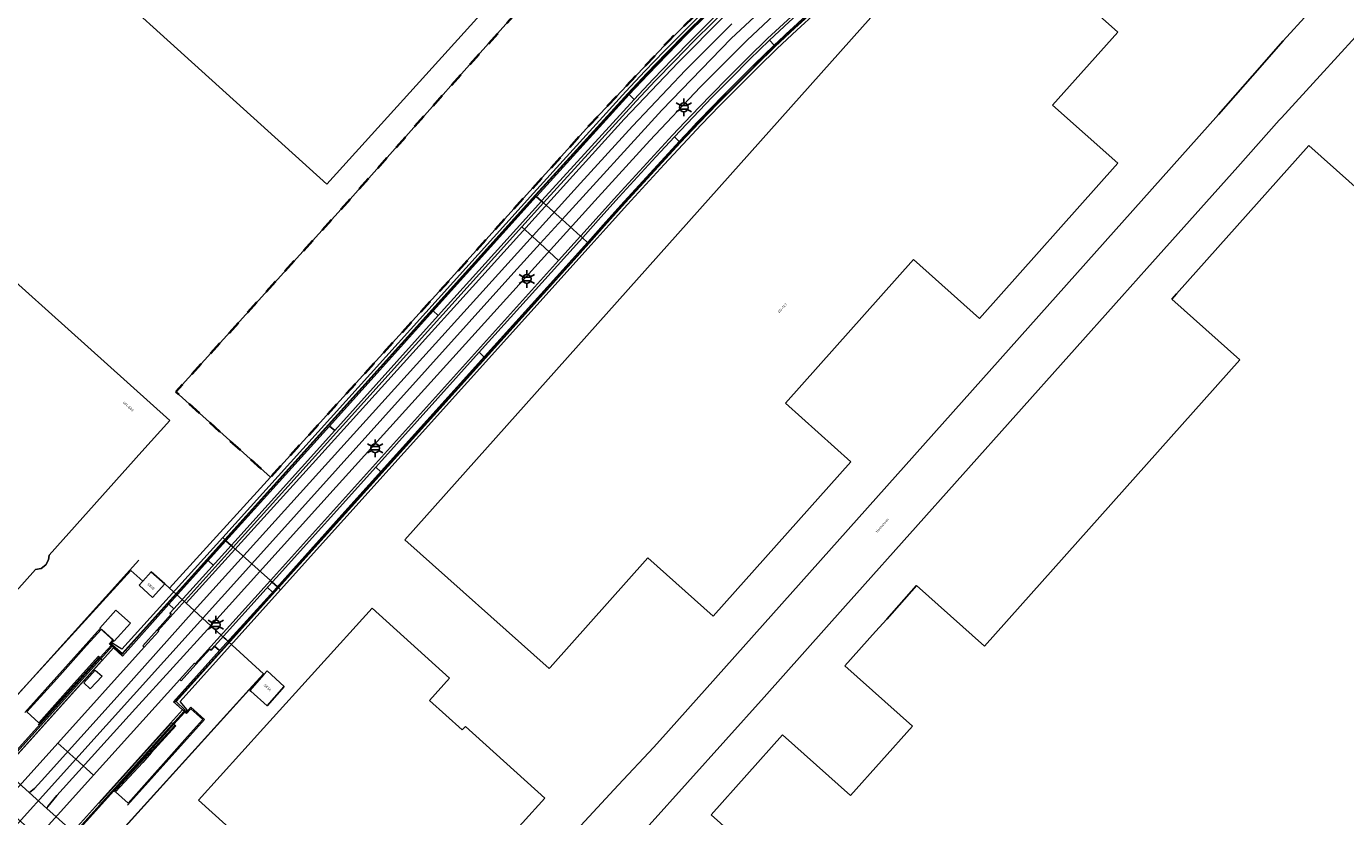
# Model space of a CAD drawing. Extents: x 105780 to 185197, y 477999 to 525027.
# Tile 183 of 256: x 109532 to 109722, y 478271 to 478385. Entities that reach past the tile are written whole.
import ezdxf
from ezdxf.enums import TextEntityAlignment as Align

# ---------------------------------------------------------------- set-up
doc = ezdxf.new("R2010")
doc.units = 0
doc.linetypes.add('XX-HIDDEN', pattern=[4, 2, -2])
for name, color, linetype, lineweight in [('B-GV-GR-MATERIAALGRENS-G', 252, 'XX-HIDDEN', 35), ('B-RO-IE-MEUBILAIR_WEGMEUBILAIR-S', 252, 'Continuous', 25), ('B-RO-IE-TERREINAFSCHEIDING_KUNSTMATIG_HEKWERK-G', 252, 'IE-TERREINAFSCHEIDING-KUNSTMATIG', 18), ('B-RO-IE-TERREINAFSCHEIDING_KUNSTMATIG_SCHUTTING-G', 252, 'IE-TERREINAFSCHEIDING-KUNSTMATIG-DICHT', 18), ('B-XX-KG-KADASTRAAL_BEBOUWING-G', 252, 'Continuous', 20), ('B1-WE-KW-KUNSTWERK_DEK-BRUG', 252, 'Continuous', 18), ('B1-WE-OG-BEBOUWING-T18', 7, 'Continuous', 18), ('B1-WE-OG-TERREIN_ERF-GV', 252, 'Continuous', 18), ('B1-WE-OG-TOPOGRAFIE-T18', 10, 'Continuous', 18), ('B1-WE-OG-WEG-GV', 7, 'Continuous', 18), ('B1-WE-VH-VERHARDING_ASFALT-GV', 252, 'Continuous', 18), ('B1-WE-VH-VERHARDING_BETON-GV', 252, 'Continuous', 18), ('B1-WE-VH-VERHARDING_BETONSTRAATSTEEN-GV', 252, 'Continuous', 18), ('B1-WE-VH-VERHARDING_TEGEL-GV', 252, 'Continuous', 18)]:
    doc.layers.add(name, color=color, linetype=linetype, lineweight=lineweight)
doc.styles.add('NLCS-ISO', font='NLCS-ISO.ttf')
doc.styles.add('NLCS-ISO-M200-T18', font='NLCS-ISO.ttf', dxfattribs={"height": 0.36})
doc.linetypes.add('IE-TERREINAFSCHEIDING-KUNSTMATIG', pattern='A,4,[82,NLCS.SHX,S=0.75,R=90,X=0,Y=0],4,-2', length=10)
doc.linetypes.add('IE-TERREINAFSCHEIDING-KUNSTMATIG-DICHT', pattern='A,8,-1,[82,NLCS.SHX,S=0.75,R=90,X=0,Y=0],-1', length=10)

# ---------------------------------------------------------------- blocks, each defined once
blk = doc.blocks.new('B-SIE-WEG_LICHTMAST-SO')
at = {"ltscale": 0.1}
for p, q in [((-1.1, 0.63), (-2.19, 1.27)), ((0, 1.27), (0, 2.53)), ((1.1, 0.63), (2.19, 1.27)), ((-1.1, -0.63), (-2.19, -1.27)), ((0, -1.27), (0, -2.53)), ((1.1, -0.63), (2.19, -1.27))]:
    blk.add_line(p, q, dxfattribs=at)
at = {"flags": 128}
for points in [[(-1.16, 0.5), (1.16, 0.5)], [(-1.16, -0.5), (1.16, -0.5)]]:
    blk.add_lwpolyline(points, dxfattribs=at)
at = {"ltscale": 0.1}
blk.add_circle((0, 0), 1.27, dxfattribs=at)
at = {"style": 'NLCS-ISO'}
blk.add_attdef('TYPE', text='', height=1.8, dxfattribs=at).set_placement((0, 2.53), align=Align.BOTTOM_CENTER)

msp = doc.modelspace()

# ---------------------------------------------------------------- linework, layer by layer
at = {"layer": 'B-GV-GR-MATERIAALGRENS-G', "flags": 128}
msp.add_lwpolyline([(109640.83, 478433.89), (109635.955, 478428.53), (109638.348, 478426.368), (109597.479, 478380.685), (109578.324, 478359.161), (109553.609, 478331.832), (109567.229, 478319.523), (109568.212, 478320.605), (109591.031, 478345.7), (109613.204, 478370.248), (109624.73, 478382.539), (109636.236, 478393.658), (109652.555, 478407.996), (109666.366, 478419.47), (109675.29, 478426.778), (109668.957, 478432.28), (109654.614, 478444.804), (109652.216, 478446.996), (109652.617, 478447.311), (109655.2, 478445.645), (109655.8, 478446.174), (109651.71, 478449.902)], dxfattribs=at)
at = {"layer": 'B-RO-IE-TERREINAFSCHEIDING_KUNSTMATIG_HEKWERK-G', "flags": 128}
for points in [[(109716.035, 478449.831), (109713.142, 478446.721), (109710.217, 478443.642), (109707.259, 478440.595), (109704.268, 478437.579), (109701.245, 478434.596), (109697.818, 478431.374), (109694.356, 478428.189), (109690.86, 478425.041), (109687.33, 478421.931), (109683.767, 478418.86), (109654.393, 478394.588), (109651.447, 478392.055), (109648.524, 478389.494), (109645.627, 478386.906), (109642.754, 478384.289), (109639.906, 478381.646), (109637.13, 478378.936), (109634.38, 478376.198), (109631.658, 478373.433), (109628.964, 478370.641), (109626.298, 478367.822), (109623.635, 478364.943), (109620.983, 478362.053), (109618.344, 478359.151), (109615.717, 478356.239), (109613.103, 478353.315), (109568.348, 478303.621), (109561.639, 478296.172)], [(109553.609, 478331.832), (109578.324, 478359.161), (109597.479, 478380.685), (109638.348, 478426.368)], [(109663.148, 478415.151), (109663.069, 478415.085), (109647.783, 478402.42), (109644.743, 478399.813), (109641.731, 478397.173), (109638.747, 478394.501), (109635.793, 478391.797), (109632.867, 478389.062), (109629.993, 478386.271), (109627.15, 478383.448), (109624.339, 478380.593), (109621.56, 478377.707), (109618.813, 478374.79), (109605.489, 478360.167), (109560.713, 478310.498), (109545.803, 478293.959), (109544.423, 478295.159), (109544.287, 478295.293), (109544.173, 478295.376)], [(109548.271, 478307.55), (109524.664, 478281.378)], [(109558.293, 478307.48), (109558.991, 478306.826)], [(109567.489, 478303.006), (109566.857, 478303.559)], [(109531.847, 478285.61), (109542.75, 478297.743)], [(109544.173, 478295.376), (109544.669, 478295.996)], [(109561.639, 478296.172), (109561.099, 478295.569), (109560.018, 478294.361)], [(109533.79, 478283.825), (109542.546, 478293.549), (109542.977, 478293.152)], [(109546.653, 478272.244), (109557.722, 478284.586), (109555.76, 478286.355), (109555.055, 478285.58), (109554.93, 478285.693), (109554.805, 478285.805), (109554.588, 478286.001), (109553.425, 478287.057), (109560.018, 478294.361)], [(109493.825, 478238.491), (109512.295, 478259.031), (109542.977, 478293.152)], [(109542.595, 478265.005), (109547.238, 478270.14), (109564.132, 478288.823)], [(109553.462, 478283.746), (109552.982, 478284.136), (109542.515, 478272.488)], [(109553.462, 478283.746), (109544.692, 478274.162)]]:
    msp.add_lwpolyline(points, dxfattribs=at)
at = {"layer": 'B-RO-IE-TERREINAFSCHEIDING_KUNSTMATIG_SCHUTTING-G', "flags": 128}
for points in [[(109831.394, 478577.698), (109831.189, 478577.866), (109830.835, 478577.471), (109830.125, 478578.113), (109829.755, 478577.725), (109830.126, 478577.423), (109830.468, 478577.08), (109815.248, 478560.177), (109801.038, 478544.396), (109786.873, 478528.665), (109772.687, 478512.91), (109760.162, 478499), (109758.49, 478497.143), (109746.146, 478483.458), (109724.754, 478459.744), (109715.886, 478449.913), (109708.992, 478442.609), (109701.905, 478435.473), (109698.101, 478431.863), (109689.491, 478424.047), (109683.988, 478419.266), (109683.674, 478418.998), (109669.483, 478407.277), (109654.323, 478394.744), (109654.287, 478394.714), (109651.344, 478392.184), (109648.425, 478389.625), (109645.531, 478387.039), (109642.661, 478384.426), (109639.817, 478381.785), (109639.792, 478381.766), (109637.011, 478379.05), (109634.256, 478376.307), (109631.529, 478373.537), (109628.83, 478370.74), (109626.158, 478367.916), (109623.498, 478365.04), (109620.85, 478362.153), (109618.215, 478359.255), (109615.591, 478356.345), (109612.98, 478353.425), (109612.936, 478353.377), (109598.017, 478336.844), (109583.135, 478320.295), (109568.237, 478303.728), (109568.348, 478303.621), (109568.403, 478303.568), (109613.152, 478353.272), (109615.766, 478356.195), (109618.392, 478359.107), (109621.031, 478362.008), (109623.682, 478364.898), (109626.345, 478367.777), (109629.011, 478370.595), (109631.705, 478373.387), (109634.426, 478376.152), (109637.175, 478378.889), (109639.951, 478381.599), (109642.798, 478384.242), (109645.671, 478386.858), (109648.568, 478389.446), (109651.49, 478392.006), (109654.436, 478394.538), (109686.099, 478420.776), (109695.959, 478429.566), (109701.29, 478434.549), (109709.164, 478442.456), (109716.081, 478449.785), (109730.384, 478465.543), (109760.51, 478499)], [(109716.081, 478449.785), (109709.164, 478442.456), (109701.29, 478434.549), (109695.959, 478429.566), (109686.099, 478420.776), (109654.436, 478394.538), (109651.49, 478392.006), (109648.568, 478389.446), (109645.671, 478386.858), (109642.798, 478384.242), (109639.951, 478381.599), (109637.175, 478378.889), (109634.426, 478376.152), (109631.705, 478373.387), (109629.011, 478370.595), (109626.345, 478367.777), (109623.682, 478364.898), (109621.031, 478362.008), (109618.392, 478359.107), (109615.766, 478356.195), (109613.152, 478353.272), (109568.403, 478303.568), (109568.711, 478303.299), (109613.457, 478352.998), (109616.07, 478355.92), (109618.695, 478358.831), (109621.333, 478361.731), (109623.983, 478364.62), (109626.645, 478367.498), (109629.308, 478370.312), (109631.999, 478373.1), (109634.716, 478375.861), (109637.461, 478378.596), (109640.233, 478381.303), (109643.077, 478383.942), (109645.946, 478386.555), (109648.839, 478389.14), (109651.758, 478391.697), (109654.7, 478394.226), (109684.072, 478418.497), (109689.97, 478423.617), (109698.583, 478431.437), (109702.383, 478435.047), (109709.47, 478442.184), (109716.384, 478449.51)], [(109663.008, 478415.155), (109662.763, 478415.453), (109647.473, 478402.782), (109644.429, 478400.171), (109641.412, 478397.527), (109638.424, 478394.852), (109635.465, 478392.145), (109632.535, 478389.406), (109629.657, 478386.61), (109626.811, 478383.783), (109623.995, 478380.924), (109621.212, 478378.034), (109618.461, 478375.113), (109605.131, 478360.484), (109560.366, 478310.812), (109560.663, 478310.552), (109605.418, 478360.226), (109618.744, 478374.85), (109621.491, 478377.768), (109624.271, 478380.655), (109627.083, 478383.511), (109629.926, 478386.335), (109632.801, 478389.127), (109635.728, 478391.863), (109638.684, 478394.567), (109641.668, 478397.239), (109644.681, 478399.88), (109647.722, 478402.488)], [(109590.684, 478343.493), (109605.551, 478359.989), (109605.61, 478360.055), (109618.93, 478374.674), (109621.674, 478377.589), (109624.45, 478380.472), (109627.258, 478383.325), (109630.097, 478386.146), (109632.968, 478388.936), (109635.897, 478391.671), (109638.855, 478394.375), (109641.841, 478397.047), (109644.855, 478399.689), (109647.896, 478402.299), (109663.171, 478414.957), (109663.069, 478415.081), (109663.008, 478415.155), (109647.722, 478402.488), (109644.681, 478399.88), (109641.668, 478397.239), (109638.684, 478394.567), (109635.728, 478391.863), (109632.801, 478389.127), (109629.926, 478386.335), (109627.083, 478383.511), (109624.271, 478380.655), (109621.491, 478377.768), (109618.744, 478374.85), (109605.418, 478360.226), (109560.663, 478310.552), (109560.713, 478310.494), (109560.831, 478310.357), (109575.772, 478326.905)], [(109664.045, 478413.893), (109663.982, 478413.969), (109663.967, 478413.988), (109663.804, 478414.187), (109648.539, 478401.538), (109645.508, 478398.938), (109642.505, 478396.306), (109639.53, 478393.642), (109636.583, 478390.947), (109633.666, 478388.22), (109630.8, 478385.436), (109627.965, 478382.621), (109625.162, 478379.774), (109622.39, 478376.897), (109619.65, 478373.989), (109606.351, 478359.39), (109606.292, 478359.325), (109606.484, 478359.154), (109606.576, 478359.071), (109619.939, 478373.737), (109622.673, 478376.641), (109625.439, 478379.513), (109628.237, 478382.355), (109631.067, 478385.166), (109633.928, 478387.944), (109636.841, 478390.666), (109639.783, 478393.357), (109642.753, 478396.017), (109645.751, 478398.645), (109648.777, 478401.241)], [(109668.859, 478408.036), (109668.7, 478408.229), (109668.632, 478408.312), (109653.422, 478395.737), (109650.462, 478393.192), (109647.527, 478390.62), (109644.616, 478388.019), (109641.73, 478385.391), (109638.869, 478382.736), (109636.079, 478380.013), (109633.317, 478377.263), (109630.582, 478374.485), (109627.876, 478371.68), (109625.197, 478368.848), (109622.53, 478365.964), (109619.875, 478363.07), (109617.232, 478360.164), (109614.602, 478357.248), (109611.983, 478354.32), (109611.938, 478354.271), (109612.018, 478354.199), (109612.205, 478354.032), (109612.249, 478354.081), (109614.863, 478357.003), (109617.489, 478359.915), (109620.127, 478362.815), (109622.777, 478365.704), (109625.439, 478368.583), (109625.459, 478368.604), (109628.135, 478371.433), (109630.838, 478374.235), (109633.57, 478377.01), (109636.329, 478379.757), (109639.115, 478382.477), (109639.148, 478382.508), (109641.999, 478385.154), (109644.875, 478387.773), (109647.776, 478390.364), (109650.702, 478392.928), (109653.652, 478395.464), (109653.687, 478395.493)], [(109603.462, 478355.616), (109606.576, 478359.071), (109606.484, 478359.154), (109606.292, 478359.325), (109591.419, 478342.819), (109576.532, 478326.261), (109562.097, 478310.276), (109561.571, 478309.694), (109561.754, 478309.531), (109561.857, 478309.438)], [(109597.309, 478337.526), (109612.205, 478354.032), (109612.018, 478354.199), (109611.938, 478354.271), (109608.771, 478350.761), (109567.239, 478304.621), (109567.31, 478304.557), (109567.505, 478304.383), (109568.06, 478305), (109582.424, 478320.973)], [(109560.663, 478310.552), (109560.366, 478310.812), (109545.823, 478294.727), (109544.538, 478295.568), (109544.287, 478295.289), (109542.698, 478293.521), (109467.936, 478210.448), (109466.37, 478208.708), (109466.261, 478208.587), (109452.807, 478193.637), (109452.955, 478193.504), (109466.407, 478208.454), (109544.423, 478295.155), (109544.543, 478295.288), (109545.853, 478294.102)], [(109495.689, 478240.697), (109499, 478244.262), (109512.295, 478259.031), (109544.606, 478294.922), (109545.906, 478293.741), (109552.584, 478301.224), (109560.831, 478310.357), (109560.713, 478310.494), (109560.663, 478310.552), (109545.853, 478294.102), (109544.543, 478295.288), (109544.423, 478295.155), (109466.407, 478208.454), (109452.955, 478193.504), (109453.124, 478193.352), (109453.146, 478193.332), (109479.756, 478222.781)], [(109561.857, 478309.438), (109561.754, 478309.531), (109561.571, 478309.694), (109553.325, 478300.562), (109552.75, 478299.918), (109552.937, 478299.762), (109550.93, 478297.539), (109551.057, 478297.444)], [(109568.403, 478303.568), (109568.348, 478303.621), (109568.237, 478303.728), (109559.915, 478294.538), (109553.261, 478287.137), (109554.587, 478285.972), (109539.869, 478269.651), (109523.824, 478251.784), (109499, 478224.197), (109478.355, 478201.256), (109476.585, 478199.29), (109463.332, 478184.563), (109463.134, 478184.34), (109463.298, 478184.195), (109476.755, 478199.138), (109478.525, 478201.103), (109554.805, 478285.805), (109554.946, 478285.961), (109553.647, 478287.171)], [(109476.991, 478199.14), (109478.555, 478200.877), (109478.654, 478200.987), (109553.341, 478283.929), (109554.891, 478285.65), (109554.93, 478285.693), (109555.221, 478286.016), (109554.223, 478287.199), (109568.711, 478303.299), (109568.403, 478303.568), (109553.647, 478287.171), (109554.946, 478285.961), (109554.805, 478285.805), (109478.525, 478201.103), (109476.755, 478199.138), (109463.298, 478184.195), (109463.429, 478184.079), (109476.884, 478199.021)], [(109567.505, 478304.383), (109567.31, 478304.557), (109567.239, 478304.621), (109556.406, 478292.6), (109556.504, 478292.51), (109558.517, 478294.737), (109558.694, 478294.582), (109559.195, 478295.179)], [(109551.057, 478297.444), (109550.93, 478297.539), (109548.84, 478295.199), (109549.049, 478295.011), (109551.149, 478297.344)], [(109556.504, 478292.51), (109556.406, 478292.6), (109556.286, 478292.705), (109554.173, 478290.359), (109554.391, 478290.162)]]:
    msp.add_lwpolyline(points, close=True, dxfattribs=at)
at = {"layer": 'B-XX-KG-KADASTRAAL_BEBOUWING-G', "flags": 128}
for points in [[(109579.365, 478469.892), (109523.76, 478408.41), (109575.357, 478361.743), (109631.052, 478423.318)], [(109607.405, 478291.93), (109607.562, 478292.106), (109621.626, 478307.879), (109631.04, 478299.486), (109650.895, 478321.756), (109641.449, 478330.179), (109659.917, 478350.893), (109669.422, 478342.418), (109689.357, 478364.777), (109679.95, 478373.164), (109689.331, 478383.685), (109668.457, 478402.295), (109586.597, 478310.482)], [(109552.022, 478304.143), (109550.073, 478305.908), (109548.842, 478304.549), (109548.311, 478303.963), (109550.26, 478302.198)], [(109606.756, 478273.272), (109595.333, 478283.605), (109594.865, 478283.088), (109590.155, 478287.349), (109593.043, 478290.543), (109581.885, 478300.636), (109566.261, 478283.363), (109556.876, 478272.988), (109568.206, 478262.74), (109566.475, 478260.827), (109570.912, 478256.814), (109572.718, 478258.81), (109584.244, 478248.384)], [(109566.308, 478291.074), (109564.265, 478288.791), (109564.395, 478288.676), (109566.784, 478286.553), (109569.21, 478289.37), (109566.777, 478291.598)]]:
    msp.add_lwpolyline(points, close=True, dxfattribs=at)
for points in [[(109745.915, 478265.802), (109736, 478274.641), (109758.47, 478299.846), (109768.309, 478291.075), (109781.5, 478305.871), (109783.312, 478307.903), (109763.699, 478325.388), (109759.57, 478320.757), (109732.13, 478345.219), (109736.364, 478349.967), (109716.871, 478367.345), (109697.801, 478345.955), (109697.118, 478345.188), (109706.932, 478336.438), (109670.136, 478295.164), (109660.337, 478303.9), (109656.038, 478299.078), (109654.445, 478297.291), (109650.013, 478292.32), (109659.757, 478283.633), (109650.841, 478273.631), (109641.033, 478282.374), (109630.749, 478270.839), (109640.584, 478262.071)], [(109528.138, 478300.397), (109533.394, 478306.227), (109534.201, 478306.387), (109534.865, 478306.872), (109535.263, 478307.591), (109535.335, 478308.296), (109548.732, 478323.22), (109552.74, 478327.685), (109514.429, 478362.076)]]:
    msp.add_lwpolyline(points, dxfattribs=at)
at = {"layer": 'B1-WE-KW-KUNSTWERK_DEK-BRUG', "flags": 128}
for points in [[(109629.657, 478386.61), (109626.811, 478383.783), (109623.995, 478380.924), (109621.212, 478378.034), (109618.461, 478375.113), (109605.131, 478360.484), (109560.366, 478310.812), (109545.823, 478294.727), (109544.538, 478295.568), (109544.287, 478295.289), (109542.698, 478293.521), (109467.936, 478210.448)], [(109478.654, 478200.987), (109553.341, 478283.929), (109554.891, 478285.65), (109554.93, 478285.693), (109555.221, 478286.016), (109554.223, 478287.199), (109568.711, 478303.299), (109613.457, 478352.998), (109616.07, 478355.92), (109618.695, 478358.831), (109621.333, 478361.731), (109623.983, 478364.62), (109626.645, 478367.498), (109629.308, 478370.312), (109631.999, 478373.1), (109634.716, 478375.861), (109637.461, 478378.596), (109640.233, 478381.303), (109643.077, 478383.942), (109645.946, 478386.555)]]:
    msp.add_lwpolyline(points, dxfattribs=at)
for points in [[(109544.287, 478295.289), (109544.053, 478295.48), (109544.565, 478296.087), (109542.878, 478297.626), (109540.73, 478295.26), (109537.265, 478291.397), (109536.007, 478290.003), (109532.131, 478285.723), (109533.875, 478284.142), (109537.732, 478288.458), (109538.972, 478289.84), (109542.461, 478293.708), (109542.698, 478293.521)], [(109540.358, 478289.904), (109541.962, 478291.722), (109543.012, 478290.85), (109541.275, 478289.024)], [(109555.79, 478286.124), (109555.157, 478285.451), (109554.891, 478285.65), (109553.341, 478283.929), (109553.631, 478283.665), (109550.071, 478279.787), (109548.843, 478278.407), (109544.896, 478274.168), (109546.747, 478272.543), (109550.6, 478276.861), (109551.836, 478278.247), (109555.307, 478282.137), (109557.505, 478284.576)]]:
    msp.add_lwpolyline(points, close=True, dxfattribs=at)
at = {"layer": 'B1-WE-OG-TERREIN_ERF-GV', "flags": 128}
for points in [[(109579.365, 478469.892), (109631.052, 478423.318), (109575.357, 478361.743), (109523.76, 478408.41)], [(109650.895, 478321.756), (109631.04, 478299.486), (109621.626, 478307.879), (109607.562, 478292.106), (109607.405, 478291.93), (109586.597, 478310.482), (109668.457, 478402.295), (109689.331, 478383.685), (109679.95, 478373.164), (109689.357, 478364.777), (109669.422, 478342.418), (109659.917, 478350.893), (109641.449, 478330.179)], [(109544.716, 478295.902), (109547.052, 478298.506), (109544.973, 478300.371), (109542.637, 478297.767)], [(109606.756, 478273.272), (109584.244, 478248.384), (109572.718, 478258.81), (109570.912, 478256.814), (109566.475, 478260.827), (109568.206, 478262.74), (109556.876, 478272.988), (109566.261, 478283.363), (109581.885, 478300.636), (109593.043, 478290.543), (109590.155, 478287.349), (109594.865, 478283.088), (109595.333, 478283.605)], [(109569.21, 478289.37), (109566.784, 478286.553), (109564.395, 478288.676), (109564.265, 478288.791), (109566.308, 478291.074), (109566.777, 478291.598)]]:
    msp.add_lwpolyline(points, close=True, dxfattribs=at)
for points in [[(109524.46, 478281.288), (109547.103, 478306.093), (109548.842, 478304.549), (109550.073, 478305.908), (109552.022, 478304.143), (109552.697, 478303.528), (109567.229, 478319.523), (109553.609, 478331.832), (109578.324, 478359.161), (109597.479, 478380.685), (109638.348, 478426.368)], [(109703.83, 478371.79), (109708.74, 478377.38), (109713.149, 478382.4), (109716.774, 478386.356), (109716.087, 478386.011), (109715.381, 478386.313), (109714.92, 478386.84), (109711.202, 478390.251), (109702.68, 478398.07), (109683.176, 478415.274), (109681.208, 478417.01), (109679.504, 478415.603), (109669.533, 478407.367), (109666.942, 478405.23), (109654.262, 478394.772)], [(109723.595, 478383.004), (109718.521, 478377.449), (109712.932, 478371.331), (109712.612, 478370.981), (109706.63, 478364.27), (109693.522, 478349.618), (109689.909, 478345.58), (109651.726, 478302.813), (109650.112, 478300.998), (109638.39, 478287.82), (109621.8, 478269.35)], [(109608.94, 478266.06), (109617.34, 478275.14), (109622.5, 478280.59), (109624.61, 478282.95), (109703.83, 478371.79)], [(109626.164, 478367.92), (109612.983, 478353.427), (109598.062, 478336.909), (109577.55, 478314.117), (109561.953, 478296.721), (109561.15, 478295.837), (109566.233, 478291.192), (109564.177, 478288.91), (109543.077, 478265.617)], [(109640.584, 478262.071), (109630.749, 478270.839), (109641.033, 478282.374), (109650.841, 478273.631), (109659.757, 478283.633), (109650.013, 478292.32), (109654.445, 478297.291), (109656.038, 478299.078), (109660.337, 478303.9), (109670.136, 478295.164), (109706.932, 478336.438), (109697.118, 478345.188), (109697.801, 478345.955), (109716.871, 478367.345), (109736.364, 478349.967), (109732.13, 478345.219), (109759.57, 478320.757), (109763.699, 478325.388), (109783.312, 478307.903), (109781.5, 478305.871), (109768.309, 478291.075), (109758.47, 478299.846), (109736, 478274.641), (109745.915, 478265.802)], [(109514.429, 478362.076), (109552.74, 478327.685), (109548.732, 478323.22), (109535.335, 478308.296), (109535.263, 478307.591), (109534.865, 478306.872), (109534.201, 478306.387), (109533.394, 478306.227), (109528.138, 478300.397)]]:
    msp.add_lwpolyline(points, dxfattribs=at)
at = {"layer": 'B1-WE-OG-TERREIN_ERF-GV'}
for points in [[(109654.262, 478394.772, 0.0133128), (109639.8, 478381.746)], [(109639.8, 478381.746, 0.0174789), (109626.164, 478367.92)]]:
    msp.add_lwpolyline(points, format="xyb", dxfattribs=at)
at = {"layer": 'B1-WE-OG-WEG-GV', "flags": 128}
msp.add_lwpolyline([(109677.841, 478424.562), (109675.29, 478426.778), (109666.366, 478419.47), (109652.555, 478407.996), (109636.236, 478393.658), (109624.73, 478382.539), (109613.204, 478370.248), (109591.031, 478345.7), (109568.212, 478320.605), (109567.229, 478319.523), (109552.697, 478303.528), (109555.077, 478301.363), (109573.281, 478321.46), (109610.791, 478362.985), (109618.217, 478371.15), (109625.975, 478379.316), (109632.628, 478386.001), (109637.223, 478390.308), (109642.849, 478395.437), (109645.844, 478398.091), (109649.836, 478401.586), (109654.884, 478405.835), (109659.563, 478409.715), (109665.648, 478414.661)], close=True, dxfattribs=at)
at = {"layer": 'B1-WE-OG-WEG-GV'}
for points in [[(109639.8, 478381.746, -0.0133128), (109654.262, 478394.772)], [(109626.164, 478367.92, -0.0174789), (109639.8, 478381.746)]]:
    msp.add_lwpolyline(points, format="xyb", dxfattribs=at)
at = {"layer": 'B1-WE-OG-WEG-GV', "flags": 128}
for points in [[(109640.539, 478386.848), (109635.922, 478382.508), (109629.185, 478375.753), (109621.907, 478368.073), (109613.981, 478359.35), (109576.718, 478318.126), (109558.633, 478298.112), (109560.552, 478296.376), (109560.791, 478296.166), (109561.15, 478295.837), (109561.953, 478296.721), (109577.55, 478314.117), (109598.062, 478336.909)], [(109598.062, 478336.909), (109612.983, 478353.427), (109626.164, 478367.92)]]:
    msp.add_lwpolyline(points, dxfattribs=at)
at = {"layer": 'B1-WE-VH-VERHARDING_ASFALT-GV', "flags": 128}
for points in [[(109723.087, 478393.01), (109722.019, 478391.898), (109721.795, 478391.549), (109717.382, 478387.036), (109716.774, 478386.356), (109713.149, 478382.4), (109708.74, 478377.38), (109703.83, 478371.79), (109624.61, 478282.95), (109622.5, 478280.59), (109617.34, 478275.14), (109608.94, 478266.06)], [(109621.8, 478269.35), (109638.39, 478287.82), (109650.112, 478300.998), (109651.726, 478302.813), (109689.909, 478345.58), (109693.522, 478349.618), (109706.63, 478364.27), (109712.612, 478370.981), (109712.932, 478371.331), (109718.521, 478377.449), (109723.595, 478383.004)]]:
    msp.add_lwpolyline(points, dxfattribs=at)
for points in [[(109536.619, 478281.201), (109549.049, 478295.011), (109548.84, 478295.199), (109550.93, 478297.539), (109552.937, 478299.762), (109552.75, 478299.918), (109553.325, 478300.562), (109552.584, 478301.224), (109545.906, 478293.741), (109544.606, 478294.922), (109512.295, 478259.031), (109499, 478244.262), (109495.689, 478240.697), (109479.756, 478222.781), (109453.146, 478193.332), (109452.635, 478192.764), (109455.054, 478190.582), (109469.738, 478206.887), (109489.545, 478228.895)], [(109523.824, 478251.784), (109539.869, 478269.651), (109554.587, 478285.972), (109553.261, 478287.137), (109559.915, 478294.538), (109559.195, 478295.179), (109558.694, 478294.582), (109558.517, 478294.737), (109556.504, 478292.51), (109554.391, 478290.162), (109554.173, 478290.359), (109541.758, 478276.575), (109494.664, 478224.284), (109474.823, 478202.254), (109460.162, 478185.976), (109462.611, 478183.78), (109462.626, 478183.767), (109463.134, 478184.34), (109463.332, 478184.563), (109476.585, 478199.29), (109478.355, 478201.256), (109499, 478224.197)], [(109540.358, 478289.904), (109541.962, 478291.722), (109543.012, 478290.85), (109541.275, 478289.024)]]:
    msp.add_lwpolyline(points, close=True, dxfattribs=at)
at = {"layer": 'B1-WE-VH-VERHARDING_BETON-GV', "flags": 128}
for points in [[(109666.334, 478411.108), (109664.045, 478413.893), (109648.777, 478401.241), (109645.751, 478398.645), (109642.753, 478396.017), (109639.783, 478393.357), (109636.841, 478390.666), (109633.928, 478387.944), (109631.067, 478385.166), (109628.237, 478382.355), (109625.439, 478379.513), (109622.673, 478376.641), (109619.939, 478373.737), (109606.576, 478359.071), (109609.255, 478356.673), (109623.639, 478372.434), (109633.652, 478382.755), (109638.335, 478387.151), (109647.448, 478395.346), (109652.614, 478399.763)], [(109654.323, 478394.744), (109653.687, 478395.493), (109653.652, 478395.464), (109650.702, 478392.928), (109647.776, 478390.364), (109644.875, 478387.773), (109641.999, 478385.154), (109639.148, 478382.508), (109639.817, 478381.785), (109642.661, 478384.426), (109645.531, 478387.039), (109648.425, 478389.625), (109651.344, 478392.184), (109654.287, 478394.714)], [(109633.666, 478388.22), (109632.968, 478388.936), (109630.097, 478386.146), (109627.258, 478383.325), (109624.45, 478380.472), (109621.674, 478377.589), (109618.93, 478374.674), (109619.65, 478373.989), (109622.39, 478376.897), (109625.162, 478379.774), (109627.965, 478382.621), (109630.8, 478385.436)], [(109639.817, 478381.785), (109639.148, 478382.508), (109639.115, 478382.477), (109636.329, 478379.757), (109633.57, 478377.01), (109630.838, 478374.235), (109628.135, 478371.433), (109625.459, 478368.604), (109625.439, 478368.583), (109626.158, 478367.916), (109628.83, 478370.74), (109631.529, 478373.537), (109634.256, 478376.307), (109637.011, 478379.05), (109639.792, 478381.766)], [(109619.65, 478373.989), (109618.93, 478374.674), (109605.61, 478360.055), (109605.551, 478359.989), (109606.292, 478359.325), (109606.351, 478359.39)], [(109626.158, 478367.916), (109625.439, 478368.583), (109622.777, 478365.704), (109620.127, 478362.815), (109617.489, 478359.915), (109614.863, 478357.003), (109612.249, 478354.081), (109612.205, 478354.032), (109612.936, 478353.377), (109612.98, 478353.425), (109615.591, 478356.345), (109618.215, 478359.255), (109620.85, 478362.153), (109623.498, 478365.04)], [(109606.292, 478359.325), (109605.551, 478359.989), (109590.684, 478343.493), (109591.419, 478342.819)], [(109609.255, 478356.673), (109606.576, 478359.071), (109603.462, 478355.616), (109606.1, 478353.204)], [(109611.938, 478354.271), (109609.255, 478356.673), (109606.1, 478353.204), (109608.771, 478350.761)], [(109606.1, 478353.204), (109603.462, 478355.616), (109561.857, 478309.438), (109564.548, 478307.03), (109602.292, 478349.04)], [(109608.771, 478350.761), (109606.1, 478353.204), (109602.292, 478349.04), (109564.548, 478307.03), (109567.239, 478304.621)], [(109612.936, 478353.377), (109612.205, 478354.032), (109597.309, 478337.526), (109598.017, 478336.844)], [(109591.419, 478342.819), (109590.684, 478343.493), (109575.772, 478326.905), (109576.532, 478326.261)], [(109598.017, 478336.844), (109597.309, 478337.526), (109582.424, 478320.973), (109583.135, 478320.295)], [(109576.532, 478326.261), (109575.772, 478326.905), (109560.831, 478310.357), (109561.571, 478309.694), (109562.097, 478310.276)], [(109583.135, 478320.295), (109582.424, 478320.973), (109568.06, 478305), (109567.505, 478304.383), (109568.237, 478303.728)], [(109564.548, 478307.03), (109561.857, 478309.438), (109551.057, 478297.444), (109551.149, 478297.344), (109549.049, 478295.011), (109536.619, 478281.201), (109539.189, 478278.888)], [(109561.571, 478309.694), (109560.831, 478310.357), (109552.584, 478301.224), (109553.325, 478300.562)], [(109556.406, 478292.6), (109567.239, 478304.621), (109564.548, 478307.03), (109539.189, 478278.888), (109541.758, 478276.575), (109554.173, 478290.359), (109556.286, 478292.705)], [(109568.237, 478303.728), (109567.505, 478304.383), (109559.195, 478295.179), (109559.915, 478294.538)], [(109544.287, 478295.289), (109544.053, 478295.48), (109544.565, 478296.087), (109542.878, 478297.626), (109540.73, 478295.26), (109537.265, 478291.397), (109536.007, 478290.003), (109532.131, 478285.723), (109533.875, 478284.142), (109537.732, 478288.458), (109538.972, 478289.84), (109542.461, 478293.708), (109542.698, 478293.521)], [(109555.79, 478286.124), (109555.157, 478285.451), (109554.891, 478285.65), (109553.341, 478283.929), (109553.631, 478283.665), (109550.071, 478279.787), (109548.843, 478278.407), (109544.896, 478274.168), (109546.747, 478272.543), (109550.6, 478276.861), (109551.836, 478278.247), (109555.307, 478282.137), (109557.505, 478284.576)], [(109539.189, 478278.888), (109536.619, 478281.201), (109489.545, 478228.895), (109492.103, 478226.591)], [(109541.758, 478276.575), (109539.189, 478278.888), (109492.103, 478226.591), (109494.664, 478224.284)]]:
    msp.add_lwpolyline(points, close=True, dxfattribs=at)
msp.add_lwpolyline([(109638.335, 478387.151), (109633.652, 478382.755), (109623.639, 478372.434), (109609.255, 478356.673), (109611.938, 478354.271), (109611.983, 478354.32), (109614.602, 478357.248), (109617.232, 478360.164), (109619.875, 478363.07), (109622.53, 478365.964), (109625.197, 478368.848), (109627.876, 478371.68), (109630.582, 478374.485), (109633.317, 478377.263), (109636.079, 478380.013), (109638.869, 478382.736), (109641.73, 478385.391)], dxfattribs=at)
at = {"layer": 'B1-WE-VH-VERHARDING_BETONSTRAATSTEEN-GV', "flags": 128}
for points in [[(109556.236, 478300.311), (109555.077, 478301.363), (109552.697, 478303.528), (109552.022, 478304.143), (109550.26, 478302.198), (109548.311, 478303.963), (109548.842, 478304.549), (109547.103, 478306.093), (109524.46, 478281.288), (109532.486, 478274.068), (109532.509, 478274.079), (109533.239, 478274.648), (109534.263, 478275.745), (109545.563, 478288.333)], [(109558.633, 478298.112), (109556.236, 478300.311), (109545.563, 478288.333), (109534.263, 478275.745), (109533.239, 478274.648), (109532.509, 478274.079), (109532.486, 478274.068), (109535.022, 478271.787), (109535.164, 478272.076), (109536.438, 478273.638), (109547.79, 478286.199)], [(109544.716, 478295.902), (109542.637, 478297.767), (109544.973, 478300.371), (109547.052, 478298.506)], [(109561.15, 478295.837), (109560.791, 478296.166), (109560.552, 478296.376), (109558.633, 478298.112), (109547.79, 478286.199), (109536.438, 478273.638), (109535.164, 478272.076), (109535.022, 478271.787), (109542.54, 478265.024), (109543.077, 478265.617), (109564.177, 478288.91), (109566.233, 478291.192)], [(109524.46, 478281.288), (109522.311, 478283.221), (109521.162, 478281.94), (109520.959, 478281.719), (109522.122, 478280.682), (109520.872, 478279.215), (109526.359, 478274.284), (109536.23, 478265.412), (109540.15, 478261.889), (109541.5, 478263.377), (109541.863, 478263.778), (109542.691, 478264.692), (109542.788, 478264.799), (109542.54, 478265.024), (109535.022, 478271.787), (109532.486, 478274.068)]]:
    msp.add_lwpolyline(points, close=True, dxfattribs=at)
at = {"layer": 'B1-WE-VH-VERHARDING_TEGEL-GV', "flags": 128}
for points in [[(109633.741, 478384.895), (109627.048, 478378.184), (109619.392, 478370.127), (109611.911, 478361.9), (109574.217, 478320.182), (109556.236, 478300.311), (109558.633, 478298.112), (109576.718, 478318.126), (109613.981, 478359.35), (109621.907, 478368.073), (109629.185, 478375.753), (109635.922, 478382.508), (109640.539, 478386.848)], [(109632.628, 478386.001), (109625.975, 478379.316), (109618.217, 478371.15), (109610.791, 478362.985), (109573.281, 478321.46), (109555.077, 478301.363), (109556.236, 478300.311), (109574.217, 478320.182), (109611.911, 478361.9), (109619.392, 478370.127), (109627.048, 478378.184), (109633.741, 478384.895)]]:
    msp.add_lwpolyline(points, dxfattribs=at)

# ---------------------------------------------------------------- block references
at = {"layer": 'B-RO-IE-MEUBILAIR_WEGMEUBILAIR-S', "xscale": 0.5, "yscale": 0.5, "zscale": 0.5}
for p in [(109626.806, 478372.837), (109604.181, 478348.103), (109582.33, 478323.696), (109559.368, 478298.267)]:
    msp.add_blockref('B-SIE-WEG_LICHTMAST-SO', p, dxfattribs=at)

# ---------------------------------------------------------------- texts
at = {"layer": 'B1-WE-OG-BEBOUWING-T18', "style": 'NLCS-ISO-M200-T18'}
for s, rotation, p in [('115-147', 48, (109641.005, 478343.883)), ('601-603', 318.1, (109546.747, 478329.728)), ('583B', 317.8, (109550.034, 478303.751)), ('583A', 318.4, (109566.826, 478289.191))]:
    msp.add_text(s, height=0.36, rotation=rotation, dxfattribs=at).set_placement(p, align=Align.MIDDLE)
at = {"layer": 'B1-WE-OG-TOPOGRAFIE-T18', "style": 'NLCS-ISO-M200-T18'}
msp.add_text('Hoeksteen', height=0.36, rotation=48.9, dxfattribs=at).set_placement((109655.394, 478312.577), align=Align.MIDDLE)

doc.saveas('drawing.dxf')
